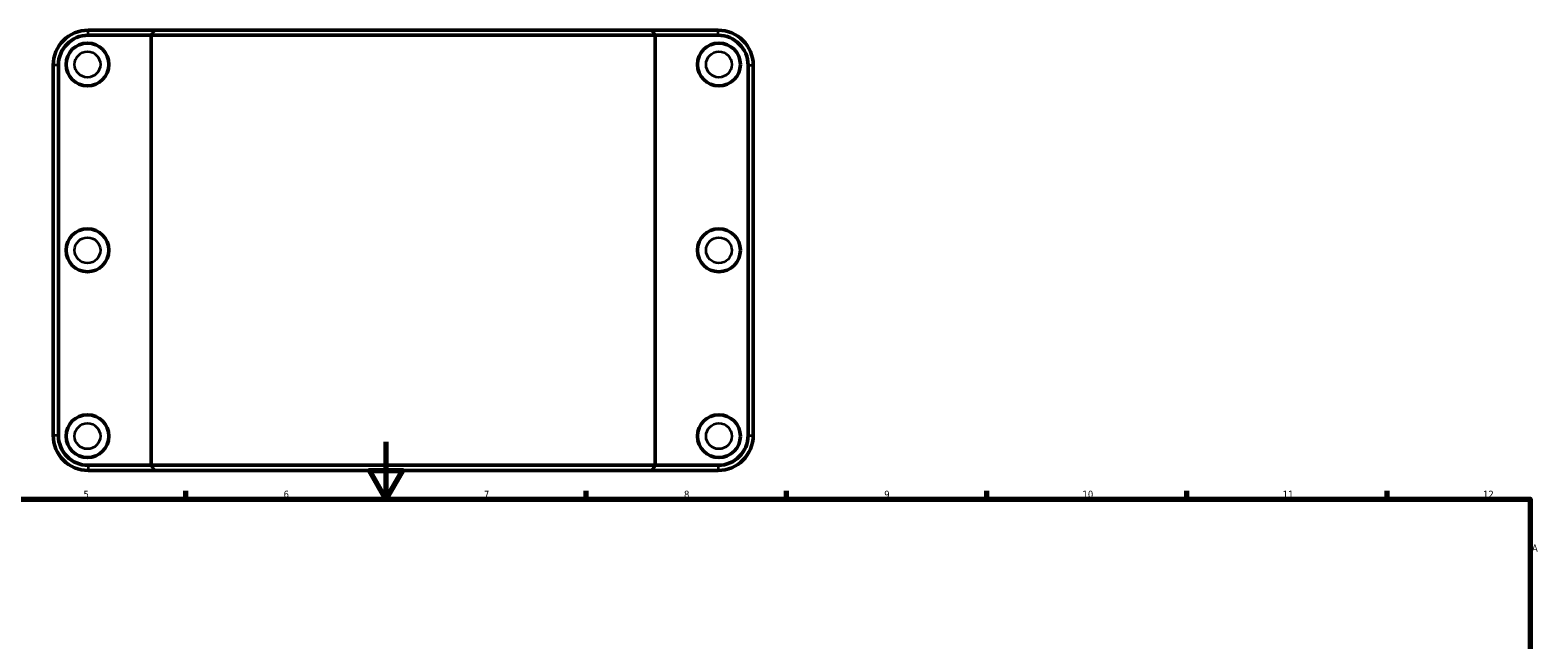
# Model space of a CAD drawing. Header units: millimetres. Extents: x 0 to 1130, y -44 to 1094.
# Tile 7 of 8: x 296 to 824, y 525 to 738. Entities that reach past the tile are written whole.
import ezdxf

# ---------------------------------------------------------------- set-up
doc = ezdxf.new("R2010")
doc.units = ezdxf.units.MM
for name, color, linetype, lineweight in [('Border (ISO)', 7, 'Continuous', 70), ('Visible (ISO)', 7, 'Continuous', 50), ('Visible Narrow (ISO)', 7, 'Continuous', 35)]:
    doc.layers.add(name, color=color, linetype=linetype, lineweight=lineweight)
doc.styles.add('Note Text (ISO)', font='tahoma.ttf')

# ---------------------------------------------------------------- blocks, each defined once
blk = doc.blocks.new('Borders Default Border')
at = {"layer": 'Border (ISO)'}
for p, q in [((350.42, 574), (350.42, 576.9)), ((490.58, 574), (490.58, 576.9)), ((560.67, 574), (560.67, 576.9)), ((630.75, 574), (630.75, 576.9)), ((700.83, 574), (700.83, 576.9)), ((770.92, 574), (770.92, 576.9))]:
    blk.add_line(p, q, dxfattribs=at)
at = {"layer": 'Border (ISO)', "flags": 128}
for points in [[(420.5, 594), (420.5, 574), (414.73, 584), (426.27, 584), (420.5, 574)], [(20, 20), (20, 574), (821, 574), (821, 20), (20, 20)]]:
    blk.add_lwpolyline(points, dxfattribs=at)
at = {"layer": 'Border (ISO)', "color": 232, "true_color": 0xca0064, "char_height": 2.5, "attachment_point": 7, "style": 'Note Text (ISO)'}
for s, insert in [('5', (314.64, 574.35)), ('6', (384.66, 574.35)), ('7', (454.77, 574.4)), ('8', (524.81, 574.34)), ('9', (594.88, 574.35)), ('10', (664.29, 574.35)), ('11', (734.37, 574.4)), ('12', (804.46, 574.4)), ('A', (821.59, 555.62))]:
    blk.add_mtext(s, dxfattribs=dict(at, insert=insert))

msp = doc.modelspace()

# ---------------------------------------------------------------- linework, layer by layer
at = {"layer": 'Visible (ISO)'}
for p, q in [((339.459, 738.001), (316.281, 738.001)), ((316.281, 736.201), (338.35, 736.201)), ((514.713, 736.201), (338.35, 736.201)), ((338.35, 585.801), (338.35, 736.201)), ((339.459, 738.001), (513.604, 738.001)), ((536.781, 738.001), (513.604, 738.001)), ((514.713, 736.201), (536.781, 736.201)), ((514.713, 585.801), (514.713, 736.201)), ((304.031, 725.751), (304.031, 596.251)), ((305.831, 596.251), (305.831, 725.751)), ((547.231, 725.751), (547.231, 596.251)), ((549.031, 596.251), (549.031, 725.751)), ((338.35, 585.801), (316.281, 585.801)), ((338.35, 585.801), (514.713, 585.801)), ((536.781, 585.801), (514.713, 585.801)), ((316.281, 584.001), (339.459, 584.001)), ((513.604, 584.001), (339.459, 584.001)), ((513.604, 584.001), (536.781, 584.001))]:
    msp.add_line(p, q, dxfattribs=at)
for centre in [(316.031, 726.001), (537.031, 726.001), (316.031, 661.001), (537.031, 661.001), (316.031, 596.001), (537.031, 596.001)]:
    msp.add_circle(centre, 7.5, dxfattribs=at)
for centre, radius, start, end in [((316.281, 725.751), 12.25, 90, 180), ((316.281, 725.751), 10.45, 90, 180), ((536.781, 725.751), 12.25, 0, 90), ((536.781, 725.751), 10.45, 0, 90), ((316.281, 596.251), 12.25, 180, 270), ((316.281, 596.251), 10.45, 180, 270), ((536.781, 596.251), 12.25, 270, 0), ((536.781, 596.251), 10.45, 270, 0)]:
    msp.add_arc(centre, radius, start, end, dxfattribs=at)
for points in [[(339.459, 738.001), (339.087, 737.401), (338.717, 736.801), (338.35, 736.201)], [(513.604, 738.001), (513.975, 737.401), (514.345, 736.801), (514.713, 736.201)], [(339.459, 584.001), (339.087, 584.6), (338.717, 585.2), (338.35, 585.801)], [(513.604, 584.001), (513.975, 584.6), (514.345, 585.2), (514.713, 585.801)]]:
    msp.add_open_spline(points, degree=3, dxfattribs=at)
at = {"layer": 'Visible Narrow (ISO)'}
for p, q in [((316.281, 736.291), (316.281, 737.911)), ((536.781, 736.291), (536.781, 737.911)), ((305.741, 725.751), (304.121, 725.751)), ((547.321, 725.751), (548.941, 725.751)), ((305.741, 596.251), (304.121, 596.251)), ((547.321, 596.251), (548.941, 596.251)), ((316.281, 585.711), (316.281, 584.091)), ((536.781, 585.711), (536.781, 584.091))]:
    msp.add_line(p, q, dxfattribs=at)
for centre in [(316.031, 726.001), (537.031, 726.001), (316.031, 661.001), (537.031, 661.001), (316.031, 596.001), (537.031, 596.001)]:
    msp.add_circle(centre, 4.5, dxfattribs=at)

# ---------------------------------------------------------------- block references
msp.add_blockref('Borders Default Border', (0, 0))

doc.saveas('drawing.dxf')
